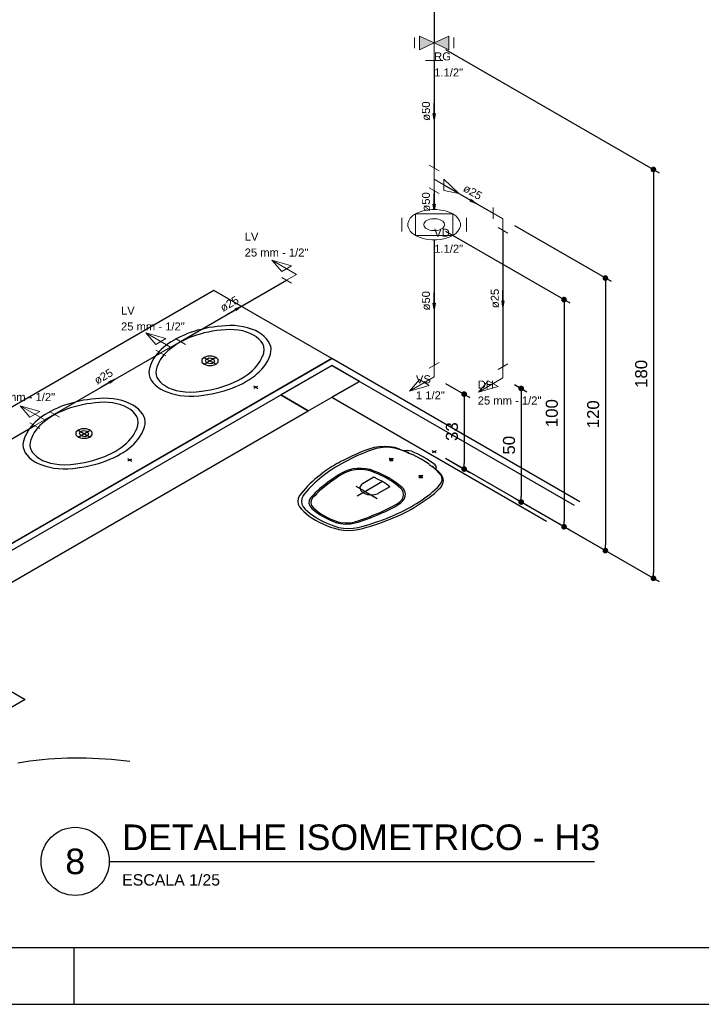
# Model space of a CAD drawing. Header units: millimetres. Extents: x 0 to 354, y 0 to 59.
# Tile 49 of 84: x 213 to 225, y 0 to 17. Entities that reach past the tile are written whole.
import ezdxf
from ezdxf.enums import TextEntityAlignment as Align

# ---------------------------------------------------------------- set-up
doc = ezdxf.new("R2010")
doc.units = ezdxf.units.MM
for name, color, linetype, lineweight in [('AF-Conexões detalhe', 152, 'Continuous', 20), ('AF-Sentido tubo', 152, 'Continuous', 20), ('AF-Textos conexão', 1, 'Continuous', 20), ('AF-Textos tubo', 1, 'Continuous', 20), ('AF-Tubos detalhe', 152, 'Continuous', 30), ('AP-Colunas', 196, 'Continuous', 30), ('Simbolos', 3, 'Continuous', 20), ('SIMBOLOS INT', 1, 'Continuous', 30), ('Simbolos_int', 1, 'Continuous', 5)]:
    doc.layers.add(name, color=color, linetype=linetype, lineweight=lineweight)
doc.styles.add('Arial', font='arial.ttf')
doc.styles.get("Standard").update_dxf_attribs({"font": 'arial.ttf'})
doc.dimstyles.get("Standard").update_dxf_attribs({"dimtxt": 0.18, "dimasz": 0.18, "dimexe": 0.18, "dimexo": 0.0625, "dimgap": 0.09, "dimtad": 0, "dimtih": 1, "dimtoh": 1, "dimdec": 4, "dimzin": 0, "dimdsep": 46, "dimtxsty": 'Standard', "dimcen": 0.09, "dimadec": 0, "dimazin": 0, "dimtfac": 1, "dimtdec": 4, "dimtofl": 0, "dimtmove": 0, "dimatfit": 3, "dimfxl": 1, "dimtolj": 1, "dimtzin": 0, "dimarcsym": 0})
doc.dimstyles.new('UM_25.000000', dxfattribs={"dimtxt": 0.18, "dimasz": 0.1, "dimexe": 0.1, "dimexo": 0.2, "dimgap": 0, "dimtad": 1, "dimtih": 1, "dimtoh": 1, "dimdec": 1, "dimlfac": 25, "dimzin": 0, "dimdsep": 46, "dimtxsty": 'Standard', "dimblk": 'CLOSED', "dimblk1": 'CLOSED', "dimblk2": 'CLOSED', "dimcen": 0.09, "dimdle": 0.1, "dimadec": 1, "dimazin": 2, "dimtfac": 1, "dimtdec": 4, "dimtofl": 0, "dimtmove": 0, "dimatfit": 3, "dimldrblk": 'CLOSED', "dimfxl": 1, "dimtolj": 1, "dimarcsym": 0})

# ---------------------------------------------------------------- blocks, each defined once
blk = doc.blocks.new('_DOT')
at = {"color": 0, "linetype": 'ByBlock', "lineweight": -2}
blk.add_line((-0.5, 0), (-1, 0), dxfattribs=at)
at = {"color": 0, "linetype": 'ByBlock', "const_width": 0.5}
blk.add_lwpolyline([(-0.25, 0, 1), (0.25, 0, 1)], format="xyb", close=True, dxfattribs=at)
blk = doc.blocks.new('*D21')
at = {"color": 0, "linetype": 'Continuous', "lineweight": -2, "transparency": 16777216}
for p, q in [((220.642, 10.935), (221.069, 10.688)), ((220.969, 10.646), (220.969, 9.526)), ((220.642, 9.615), (221.069, 9.368))]:
    blk.add_line(p, q, dxfattribs=at)
at = {"layer": 'Defpoints', "color": 0, "linetype": 'Continuous', "transparency": 16777216}
for p in [(220.442, 11.05), (220.442, 9.73), (220.969, 9.426)]:
    blk.add_point(p, dxfattribs=at)
at = {"color": 0, "linetype": 'Continuous', "lineweight": -2, "transparency": 16777216, "xscale": 0.1, "yscale": 0.1, "zscale": 0.1}
for p, rotation in [((220.969, 10.746), 90), ((220.969, 9.426), 270)]:
    blk.add_blockref('_DOT', p, dxfattribs=dict(at, rotation=rotation))
blk = doc.blocks.new('*D22')
at = {"color": 0, "linetype": 'Continuous', "lineweight": -2, "transparency": 16777216}
for p, q in [((221.854, 10.915), (222.074, 10.788)), ((221.974, 10.745), (221.974, 8.945)), ((221.854, 8.915), (222.074, 8.788))]:
    blk.add_line(p, q, dxfattribs=at)
at = {"layer": 'Defpoints', "color": 0, "linetype": 'Continuous', "transparency": 16777216}
for p in [(221.654, 11.03), (221.654, 9.03), (221.974, 8.845)]:
    blk.add_point(p, dxfattribs=at)
at = {"color": 0, "linetype": 'Continuous', "lineweight": -2, "transparency": 16777216, "xscale": 0.1, "yscale": 0.1, "zscale": 0.1}
for p, rotation in [((221.974, 10.845), 90), ((221.974, 8.845), 270)]:
    blk.add_blockref('_DOT', p, dxfattribs=dict(at, rotation=rotation))
blk = doc.blocks.new('*D23')
at = {"color": 0, "linetype": 'Continuous', "lineweight": -2, "transparency": 16777216}
for p, q in [((220.642, 13.615), (222.828, 12.353)), ((222.728, 12.31), (222.728, 8.51)), ((220.642, 9.615), (222.828, 8.353))]:
    blk.add_line(p, q, dxfattribs=at)
at = {"layer": 'Defpoints', "color": 0, "linetype": 'Continuous', "transparency": 16777216}
for p in [(220.442, 13.73), (220.442, 9.73), (222.728, 8.41)]:
    blk.add_point(p, dxfattribs=at)
at = {"color": 0, "linetype": 'Continuous', "lineweight": -2, "transparency": 16777216, "xscale": 0.1, "yscale": 0.1, "zscale": 0.1}
for p, rotation in [((222.728, 12.41), 90), ((222.728, 8.41), 270)]:
    blk.add_blockref('_DOT', p, dxfattribs=dict(at, rotation=rotation))
blk = doc.blocks.new('*D24')
at = {"color": 0, "linetype": 'Continuous', "lineweight": -2, "transparency": 16777216}
for p, q in [((221.854, 13.715), (223.556, 12.732)), ((223.456, 12.69), (223.456, 8.09)), ((221.854, 8.915), (223.556, 7.932))]:
    blk.add_line(p, q, dxfattribs=at)
at = {"layer": 'Defpoints', "color": 0, "linetype": 'Continuous', "transparency": 16777216}
for p in [(221.654, 13.83), (221.654, 9.03), (223.456, 7.99)]:
    blk.add_point(p, dxfattribs=at)
at = {"color": 0, "linetype": 'Continuous', "lineweight": -2, "transparency": 16777216, "xscale": 0.1, "yscale": 0.1, "zscale": 0.1}
for p, rotation in [((223.456, 12.79), 90), ((223.456, 7.99), 270)]:
    blk.add_blockref('_DOT', p, dxfattribs=dict(at, rotation=rotation))
blk = doc.blocks.new('*D25')
at = {"color": 0, "linetype": 'Continuous', "lineweight": -2, "transparency": 16777216}
for p, q in [((220.642, 16.815), (224.402, 14.644)), ((224.302, 14.602), (224.302, 7.602)), ((220.642, 9.615), (224.402, 7.444))]:
    blk.add_line(p, q, dxfattribs=at)
at = {"layer": 'Defpoints', "color": 0, "linetype": 'Continuous', "transparency": 16777216}
for p in [(220.442, 16.93), (220.442, 9.73), (224.302, 7.502)]:
    blk.add_point(p, dxfattribs=at)
at = {"color": 0, "linetype": 'Continuous', "lineweight": -2, "transparency": 16777216, "xscale": 0.1, "yscale": 0.1, "zscale": 0.1}
for p, rotation in [((224.302, 14.702), 90), ((224.302, 7.502), 270)]:
    blk.add_blockref('_DOT', p, dxfattribs=dict(at, rotation=rotation))

msp = doc.modelspace()

# ---------------------------------------------------------------- hatches: boundary and pattern name
at = {"layer": 'Simbolos', "linetype": 'Continuous'}
for points in [[(220.4415, 16.9293), (220.1845, 17.0493), (220.1845, 16.8113)], [(220.6985, 17.0493), (220.6985, 16.8113), (220.4415, 16.9293)]]:
    msp.add_hatch(color=256, dxfattribs=at).paths.add_polyline_path(points)

# ---------------------------------------------------------------- linework, layer by layer
at = {"color": 1}
for p, q in [((218.6405, 11.3703), (208.4225, 5.4713)), ((223.0095, 8.8483), (218.6405, 11.3703)), ((208.5265, 5.4113), (218.6405, 11.2503)), ((218.6405, 11.2503), (217.7395, 10.7303)), ((219.1265, 10.9703), (218.6405, 11.2503)), ((218.6405, 11.2503), (222.9055, 8.7883)), ((218.2255, 10.4493), (219.1265, 10.9703)), ((219.1265, 10.9703), (218.6405, 10.6893)), ((217.7395, 10.7303), (218.2255, 10.4493)), ((218.2255, 10.4493), (217.7395, 10.7303)), ((218.6405, 10.6893), (222.4195, 8.5083)), ((208.9085, 5.0703), (218.2255, 10.4493)), ((214.1, 0), (214.1, 1))]:
    msp.add_line(p, q, dxfattribs=at)
at = {"color": 2}
msp.add_line((214.72, 2.5169), (223.2677, 2.5169), dxfattribs=at)
msp.add_lwpolyline([(180, 59.4), (180, 0), (264.1, 0), (264.1, 59.4)], close=True, dxfattribs=at)
at = {"color": 6}
msp.add_lwpolyline([(182.5, 58.4), (182.5, 1), (263.1, 1), (263.1, 58.4)], close=True, dxfattribs=at)
at = {"color": 1}
msp.add_lwpolyline([(215.0845, 4.2733), (214.9765, 4.2873), (214.8675, 4.2993), (214.7575, 4.3103), (214.6475, 4.3183), (214.5375, 4.3253), (214.4265, 4.3303), (214.3155, 4.3333), (214.2045, 4.3353), (214.0935, 4.3343), (213.9825, 4.3323), (213.8715, 4.3283), (213.7615, 4.3223), (213.6505, 4.3143), (213.5405, 4.3053), (213.4315, 4.2943), (213.3225, 4.2813), (213.2145, 4.2663), (213.1075, 4.2493)], dxfattribs=at)
at = {"color": 2}
msp.add_circle((214.12, 2.5169), 0.6, dxfattribs=at)
at = {"layer": 'AF-Conexões detalhe', "linetype": 'Continuous'}
for p, q in [((220.3545, 14.7803), (220.5275, 14.6803)), ((220.4415, 14.5303), (220.4415, 14.7303)), ((220.4415, 14.5303), (220.4415, 14.3303)), ((220.4415, 14.5303), (220.6145, 14.4303)), ((220.6145, 14.5303), (220.6145, 14.3303)), ((220.6145, 14.5303), (220.8745, 14.2803)), ((220.3545, 14.3803), (220.5275, 14.2803)), ((220.6145, 14.3303), (220.8745, 14.2803)), ((221.4805, 14.0303), (221.4805, 13.8303)), ((221.6535, 13.8303), (221.4805, 13.9303)), ((221.6535, 13.8303), (221.6535, 13.6303)), ((221.5675, 13.6803), (221.7405, 13.5803)), ((218.0165, 12.8523), (217.5835, 13.1023)), ((217.9305, 13.0023), (217.5835, 13.1023)), ((217.7575, 12.9023), (217.5835, 13.1023)), ((217.9305, 13.0023), (217.7575, 12.9023)), ((218.0165, 12.8523), (217.8435, 12.7523)), ((217.9305, 12.7023), (217.7575, 12.8023)), ((215.7995, 11.5723), (215.3665, 11.8223)), ((215.7135, 11.7223), (215.3665, 11.8223)), ((215.5405, 11.6223), (215.3665, 11.8223)), ((215.7135, 11.7223), (215.5405, 11.6223)), ((215.7995, 11.5723), (215.9735, 11.6723)), ((216.0595, 11.6223), (215.8865, 11.7223)), ((215.7135, 11.4223), (215.5405, 11.5223)), ((215.7995, 11.5723), (215.6265, 11.4723)), ((220.5275, 11.3003), (220.3545, 11.2003)), ((221.7405, 11.2803), (221.5675, 11.1803)), ((220.4415, 11.0503), (220.4415, 11.2503)), ((221.6535, 11.0303), (221.6535, 11.2303)), ((220.4415, 11.0503), (220.0085, 10.8003)), ((220.1815, 11.0003), (220.0085, 10.8003)), ((220.3545, 10.9003), (220.1815, 11.0003)), ((221.6535, 11.0303), (221.2205, 10.7803)), ((221.3935, 10.9803), (221.2205, 10.7803)), ((221.5675, 10.8803), (221.3935, 10.9803)), ((220.3545, 10.9003), (220.0085, 10.8003)), ((221.5675, 10.8803), (221.2205, 10.7803)), ((213.5825, 10.2923), (213.1495, 10.5423)), ((213.4955, 10.4423), (213.1495, 10.5423)), ((213.3225, 10.3423), (213.1495, 10.5423)), ((213.4955, 10.4423), (213.3225, 10.3423)), ((213.8425, 10.3423), (213.6695, 10.4423)), ((213.4955, 10.1423), (213.3225, 10.2423)), ((213.5825, 10.2923), (213.4095, 10.1923)), ((213.5825, 10.2923), (213.7555, 10.3923))]:
    msp.add_line(p, q, dxfattribs=at)
at = {"layer": 'AF-Tubos detalhe'}
for p, q in [((220.4415, 20.7303), (220.4415, 16.9303)), ((220.4415, 16.6193), (220.4415, 14.7303)), ((220.6145, 14.4303), (221.4805, 13.9303)), ((220.4415, 14.3303), (220.4415, 13.9963)), ((221.6535, 13.6303), (221.6535, 11.2303)), ((220.4415, 13.4633), (220.4415, 11.2503)), ((215.9735, 11.6723), (217.8435, 12.7523)), ((213.7555, 10.3923), (215.6265, 11.4723)), ((211.8505, 9.2923), (213.4095, 10.1923))]:
    msp.add_line(p, q, dxfattribs=at)
at = {"layer": 'AP-Colunas'}
for points in [[(218.6405, 11.3713), (216.5625, 12.5713), (209.9115, 8.7313), (211.9895, 7.5313), (218.6405, 11.3713)], [(210.8135, 3.9703), (208.9085, 5.0703), (211.3335, 6.4703), (213.2385, 5.3703), (210.8135, 3.9703)]]:
    msp.add_lwpolyline(points, close=True, dxfattribs=at)
at = {"layer": 'Simbolos'}
for p, q in [((220.0945, 17.0253), (220.0945, 16.8353)), ((220.1845, 17.0493), (220.1845, 16.8113)), ((220.1845, 17.0493), (220.4415, 16.9293)), ((220.6985, 17.0493), (220.4415, 16.9293)), ((220.6985, 17.0493), (220.6985, 16.8113)), ((220.7875, 17.0253), (220.7875, 16.8353)), ((220.1845, 16.8113), (220.4415, 16.9293)), ((220.6985, 16.8113), (220.4415, 16.9303)), ((220.4415, 16.9293), (220.4415, 16.6193)), ((220.2865, 16.6193), (220.5955, 16.6193)), ((220.7685, 13.9183), (220.1135, 13.9183)), ((220.1135, 13.9183), (220.1135, 13.5403)), ((220.7685, 13.5403), (220.7685, 13.9183)), ((220.1135, 13.5403), (220.7685, 13.5403))]:
    msp.add_line(p, q, dxfattribs=at)
for points in [[(220.1135, 13.5403), (220.1755, 13.5103), (220.2455, 13.4873), (220.3215, 13.4713), (220.4005, 13.4633), (220.4815, 13.4633), (220.5615, 13.4713), (220.6365, 13.4873), (220.7065, 13.5103), (220.7685, 13.5403), (220.8205, 13.5763), (220.8605, 13.6163), (220.8885, 13.6603), (220.9025, 13.7063), (220.9025, 13.7533), (220.8885, 13.7983), (220.8605, 13.8423), (220.8205, 13.8833), (220.7685, 13.9183), (220.7065, 13.9483), (220.6365, 13.9713), (220.5615, 13.9873), (220.4815, 13.9963), (220.4005, 13.9963), (220.3215, 13.9873), (220.2455, 13.9713), (220.1755, 13.9483), (220.1135, 13.9183), (220.0625, 13.8833), (220.0215, 13.8423), (219.9945, 13.7983), (219.9805, 13.7533), (219.9805, 13.7063), (219.9945, 13.6603), (220.0215, 13.6163), (220.0625, 13.5763), (220.1135, 13.5403)], [(220.3115, 13.6543), (220.3355, 13.6423), (220.3635, 13.6333), (220.3935, 13.6273), (220.4255, 13.6243), (220.4575, 13.6243), (220.4885, 13.6273), (220.5185, 13.6333), (220.5465, 13.6423), (220.5715, 13.6543), (220.5915, 13.6683), (220.6075, 13.6843), (220.6185, 13.7023), (220.6245, 13.7203), (220.6245, 13.7383), (220.6185, 13.7573), (220.6075, 13.7743), (220.5915, 13.7903), (220.5715, 13.8043), (220.5465, 13.8163), (220.5185, 13.8253), (220.4885, 13.8323), (220.4575, 13.8353), (220.4255, 13.8353), (220.3935, 13.8323), (220.3635, 13.8253), (220.3355, 13.8163), (220.3115, 13.8043), (220.2905, 13.7903), (220.2745, 13.7743), (220.2635, 13.7573), (220.2585, 13.7383), (220.2585, 13.7203), (220.2635, 13.7023), (220.2745, 13.6843), (220.2905, 13.6683), (220.3115, 13.6543)]]:
    msp.add_lwpolyline(points, dxfattribs=at)
at = {"layer": 'SIMBOLOS INT', "linetype": 'Continuous'}
for p, q in [((216.3875, 11.3933), (216.6005, 11.2703)), ((216.3875, 11.2703), (216.5985, 11.3913)), ((217.2995, 10.8663), (217.2665, 10.8863)), ((217.2995, 10.8663), (217.2665, 10.8473)), ((217.2995, 10.8663), (217.3335, 10.8863)), ((217.2995, 10.8663), (217.3335, 10.8473)), ((214.1705, 10.1133), (214.3835, 9.9903)), ((214.1705, 9.9903), (214.3815, 10.1113)), ((219.8335, 9.7783), (219.9735, 9.7243)), ((220.4755, 9.7103), (220.4075, 9.7493)), ((220.4755, 9.7493), (220.4075, 9.7103)), ((215.0825, 9.5863), (215.0495, 9.6063)), ((215.0825, 9.5863), (215.0495, 9.5673)), ((215.0825, 9.5863), (215.1165, 9.6063)), ((215.0825, 9.5863), (215.1165, 9.5673)), ((219.6465, 9.6163), (219.7165, 9.5753)), ((219.7215, 9.6143), (219.6515, 9.5743)), ((220.4305, 9.4603), (220.5245, 9.3793)), ((219.3765, 9.2803), (219.1765, 9.1643)), ((219.5325, 9.2053), (219.1915, 9.0083)), ((219.6435, 9.2693), (219.6175, 9.2543)), ((220.2415, 9.3143), (220.1715, 9.2743)), ((220.2435, 9.2713), (220.1735, 9.3113)), ((219.6615, 9.1153), (219.4615, 8.9993))]:
    msp.add_line(p, q, dxfattribs=at)
at = {"layer": 'SIMBOLOS INT'}
for q in [(219.0695, 9.1213), (219.0855, 8.9473), (219.4355, 8.9093)]:
    msp.add_line((219.2285, 9.0293), q, dxfattribs=at)
at = {"layer": 'SIMBOLOS INT', "linetype": 'Continuous'}
for points in [[(216.8415, 11.9543), (216.7685, 11.9503), (216.6955, 11.9453), (216.6225, 11.9373), (216.5515, 11.9273), (216.4805, 11.9163), (216.4115, 11.9023), (216.3425, 11.8863), (216.2755, 11.8693), (216.2105, 11.8493), (216.1465, 11.8283), (216.0855, 11.8053), (216.0255, 11.7803), (215.9675, 11.7543), (215.9125, 11.7263), (215.8595, 11.6963)], [(216.8445, 11.8833), (216.7665, 11.8793), (216.6905, 11.8723), (216.6145, 11.8633), (216.5395, 11.8523), (216.4655, 11.8383), (216.3935, 11.8223), (216.3225, 11.8033), (216.2545, 11.7823), (216.1875, 11.7593), (216.1235, 11.7343), (216.0615, 11.7073), (216.0025, 11.6783), (215.9475, 11.6473)], [(217.4085, 11.7973), (217.3535, 11.8323), (217.2935, 11.8633), (217.2265, 11.8893), (217.1555, 11.9123), (217.0805, 11.9303), (217.0035, 11.9433), (216.9235, 11.9513), (216.8425, 11.9543)], [(217.3135, 11.7533), (217.2615, 11.7853), (217.2025, 11.8143), (217.1385, 11.8373), (217.0695, 11.8573), (216.9965, 11.8713), (216.9215, 11.8803), (216.8455, 11.8833)], [(217.5615, 11.5933), (217.5445, 11.6373), (217.5205, 11.6803), (217.4885, 11.7213), (217.4505, 11.7603), (217.4055, 11.7973)], [(215.8625, 11.6983), (215.8105, 11.6673), (215.7625, 11.6353), (215.7165, 11.6023), (215.6735, 11.5683), (215.6335, 11.5323), (215.5975, 11.4953), (215.5635, 11.4573), (215.5335, 11.4193), (215.5065, 11.3793), (215.4825, 11.3393), (215.4625, 11.2983), (215.4455, 11.2573), (215.4325, 11.2153), (215.4225, 11.1733), (215.4165, 11.1313)], [(215.9475, 11.6473), (215.8945, 11.6153), (215.8435, 11.5813), (215.7965, 11.5453), (215.7525, 11.5083), (215.7135, 11.4703), (215.6765, 11.4303), (215.6445, 11.3903), (215.6165, 11.3483), (215.5925, 11.3053), (215.5725, 11.2623), (215.5575, 11.2183), (215.5465, 11.1743), (215.5395, 11.1293)], [(217.4395, 11.5833), (217.4215, 11.6293), (217.3925, 11.6723), (217.3555, 11.7143), (217.3095, 11.7523)], [(217.4215, 11.4153), (217.4405, 11.4713), (217.4475, 11.5273), (217.4425, 11.5833)], [(217.5415, 11.3993), (217.5585, 11.4473), (217.5675, 11.4963), (217.5695, 11.5443), (217.5645, 11.5933)], [(216.6005, 11.3923), (216.5335, 11.4153), (216.4555, 11.4153), (216.3885, 11.3923), (216.3505, 11.3543), (216.3505, 11.3093), (216.3885, 11.2703)], [(216.3885, 11.2703), (216.4555, 11.2483), (216.5335, 11.2483), (216.6005, 11.2703), (216.6385, 11.3093), (216.6385, 11.3543), (216.6005, 11.3923)], [(216.5565, 11.3673), (216.4715, 11.3803), (216.4095, 11.3443), (216.4325, 11.2953)], [(216.4325, 11.2953), (216.5175, 11.2823), (216.5795, 11.3183), (216.5565, 11.3673)], [(217.0395, 11.0173), (217.0955, 11.0503), (217.1475, 11.0853), (217.1955, 11.1223), (217.2405, 11.1613), (217.2805, 11.2013), (217.3175, 11.2423), (217.3495, 11.2843), (217.3775, 11.3283), (217.4015, 11.3723), (217.4205, 11.4173)], [(217.1255, 10.9663), (217.1805, 10.9993), (217.2325, 11.0343), (217.2805, 11.0703), (217.3265, 11.1073), (217.3675, 11.1463), (217.4065, 11.1863), (217.4405, 11.2273), (217.4715, 11.2693), (217.4985, 11.3123), (217.5215, 11.3563), (217.5395, 11.4003)], [(215.4165, 11.1303), (215.4215, 11.0843), (215.4355, 11.0373), (215.4585, 10.9933), (215.4885, 10.9493), (215.5275, 10.9083), (215.5745, 10.8703), (215.6275, 10.8353), (215.6875, 10.8033)], [(215.5385, 11.1293), (215.5445, 11.0853), (215.5605, 11.0413), (215.5845, 10.9993), (215.6175, 10.9603), (215.6595, 10.9233), (215.7075, 10.8893), (215.7635, 10.8593)], [(216.3465, 10.7973), (216.4245, 10.8083), (216.5005, 10.8213), (216.5765, 10.8373), (216.6495, 10.8563), (216.7205, 10.8773), (216.7895, 10.9013), (216.8565, 10.9273), (216.9205, 10.9543), (216.9815, 10.9843), (217.0395, 11.0173)], [(216.3745, 10.7283), (216.4515, 10.7393), (216.5275, 10.7523), (216.6015, 10.7673), (216.6745, 10.7853), (216.7455, 10.8053), (216.8155, 10.8273), (216.8825, 10.8513), (216.9475, 10.8773), (217.0095, 10.9053), (217.0695, 10.9353), (217.1265, 10.9673)], [(215.6855, 10.8043), (215.7495, 10.7783), (215.8175, 10.7563), (215.8885, 10.7383), (215.9625, 10.7243), (216.0385, 10.7143)], [(215.7625, 10.8593), (215.8295, 10.8333), (215.9005, 10.8113), (215.9765, 10.7953), (216.0555, 10.7843)], [(216.0575, 10.7843), (216.1555, 10.7813), (216.2525, 10.7853), (216.3485, 10.7963)], [(214.6245, 10.6743), (214.5515, 10.6703), (214.4785, 10.6643), (214.4055, 10.6573), (214.3345, 10.6473), (214.2635, 10.6363), (214.1945, 10.6223), (214.1255, 10.6063), (214.0585, 10.5893), (213.9935, 10.5693), (213.9295, 10.5483), (213.8685, 10.5253), (213.8085, 10.5003), (213.7505, 10.4743), (213.6955, 10.4463), (213.6425, 10.4163)], [(214.6275, 10.6033), (214.5495, 10.5993), (214.4735, 10.5923), (214.3975, 10.5833), (214.3225, 10.5723), (214.2485, 10.5583), (214.1765, 10.5423), (214.1055, 10.5233), (214.0375, 10.5023), (213.9705, 10.4793), (213.9065, 10.4543), (213.8445, 10.4273), (213.7855, 10.3983), (213.7295, 10.3673)], [(215.1915, 10.5173), (215.1365, 10.5523), (215.0765, 10.5833), (215.0095, 10.6093), (214.9385, 10.6323), (214.8635, 10.6503), (214.7865, 10.6633), (214.7065, 10.6713), (214.6255, 10.6743)], [(215.0965, 10.4733), (215.0435, 10.5053), (214.9855, 10.5343), (214.9215, 10.5573), (214.8525, 10.5773), (214.7795, 10.5913), (214.7045, 10.6003), (214.6285, 10.6033)], [(216.0405, 10.7143), (216.1255, 10.7103), (216.2095, 10.7123), (216.2945, 10.7173), (216.3765, 10.7273)], [(213.6445, 10.4183), (213.5935, 10.3873), (213.5455, 10.3553), (213.4995, 10.3223), (213.4565, 10.2883), (213.4165, 10.2523), (213.3805, 10.2153), (213.3465, 10.1773), (213.3165, 10.1393), (213.2895, 10.0993), (213.2655, 10.0593), (213.2455, 10.0183), (213.2285, 9.9773), (213.2155, 9.9353), (213.2055, 9.8933), (213.1995, 9.8513)], [(215.2225, 10.3033), (215.2045, 10.3493), (215.1755, 10.3923), (215.1385, 10.4343), (215.0925, 10.4723)], [(215.3445, 10.3133), (215.3275, 10.3573), (215.3035, 10.4003), (215.2715, 10.4413), (215.2335, 10.4803), (215.1885, 10.5173)], [(213.7305, 10.3673), (213.6775, 10.3353), (213.6265, 10.3013), (213.5795, 10.2653), (213.5355, 10.2283), (213.4955, 10.1903), (213.4595, 10.1503), (213.4275, 10.1103), (213.3995, 10.0683), (213.3755, 10.0253), (213.3555, 9.9823), (213.3405, 9.9383), (213.3285, 9.8943), (213.3225, 9.8493)], [(215.2045, 10.1353), (215.2235, 10.1913), (215.2305, 10.2473), (215.2255, 10.3033)], [(215.3245, 10.1193), (215.3415, 10.1673), (215.3505, 10.2163), (215.3525, 10.2643), (215.3465, 10.3133)], [(214.3835, 10.1123), (214.3165, 10.1353), (214.2385, 10.1353), (214.1715, 10.1123), (214.1335, 10.0743), (214.1335, 10.0293), (214.1715, 9.9903)], [(214.1715, 9.9903), (214.2385, 9.9683), (214.3165, 9.9683), (214.3835, 9.9903), (214.4215, 10.0293), (214.4215, 10.0743), (214.3835, 10.1123)], [(214.3395, 10.0873), (214.2545, 10.1003), (214.1925, 10.0643), (214.2155, 10.0153)], [(214.2155, 10.0153), (214.3005, 10.0023), (214.3625, 10.0383), (214.3395, 10.0873)], [(214.8225, 9.7373), (214.8785, 9.7703), (214.9305, 9.8053), (214.9785, 9.8423), (215.0235, 9.8813), (215.0635, 9.9213), (215.1005, 9.9623), (215.1325, 10.0043), (215.1605, 10.0473), (215.1845, 10.0923), (215.2035, 10.1373)], [(214.9085, 9.6863), (214.9635, 9.7193), (215.0155, 9.7543), (215.0635, 9.7903), (215.1095, 9.8273), (215.1505, 9.8663), (215.1895, 9.9063), (215.2235, 9.9473), (215.2545, 9.9893), (215.2815, 10.0323), (215.3035, 10.0763), (215.3225, 10.1203)], [(213.1995, 9.8503), (213.2045, 9.8033), (213.2185, 9.7573), (213.2405, 9.7133), (213.2715, 9.6693), (213.3105, 9.6283), (213.3575, 9.5903), (213.4105, 9.5553), (213.4695, 9.5233)], [(213.3215, 9.8493), (213.3275, 9.8053), (213.3425, 9.7613), (213.3675, 9.7193), (213.4005, 9.6803), (213.4415, 9.6433), (213.4905, 9.6093), (213.5465, 9.5793)], [(214.1295, 9.5173), (214.2075, 9.5283), (214.2835, 9.5413), (214.3595, 9.5573), (214.4325, 9.5763), (214.5035, 9.5973), (214.5725, 9.6213), (214.6395, 9.6473), (214.7035, 9.6743), (214.7645, 9.7043), (214.8225, 9.7373)], [(219.2775, 9.7383), (219.2145, 9.7143), (219.1535, 9.6893), (219.0925, 9.6623), (219.0335, 9.6353), (218.9755, 9.6083), (218.9185, 9.5793), (218.8625, 9.5503), (218.8085, 9.5203), (218.7555, 9.4893), (218.7035, 9.4573), (218.6525, 9.4253), (218.6035, 9.3923), (218.5555, 9.3583), (218.5095, 9.3243), (218.4635, 9.2893), (218.4205, 9.2533), (218.3785, 9.2173)], [(219.3075, 9.7823), (219.2405, 9.7573), (219.1735, 9.7323), (219.1085, 9.7053), (219.0445, 9.6773), (218.9815, 9.6493), (218.9205, 9.6193), (218.8595, 9.5893), (218.8005, 9.5583), (218.7435, 9.5263)], [(219.4965, 9.8023), (219.4205, 9.7853), (219.3475, 9.7633), (219.2795, 9.7383)], [(219.5645, 9.8233), (219.4745, 9.8193), (219.3875, 9.8053), (219.3065, 9.7823)], [(219.8225, 9.7733), (219.7465, 9.7953), (219.6645, 9.8083), (219.5795, 9.8103), (219.4955, 9.8023)], [(219.8315, 9.7773), (219.7475, 9.8033), (219.6575, 9.8183), (219.5645, 9.8243)], [(219.8755, 9.7533), (219.8495, 9.7623), (219.8215, 9.7713)], [(219.9535, 9.7253), (219.9155, 9.7403), (219.8765, 9.7543)], [(220.0425, 9.7403), (219.9775, 9.7533), (219.9095, 9.7483)], [(219.9665, 9.7193), (219.9595, 9.7233), (219.9515, 9.7263)], [(219.9685, 9.7193), (220.0125, 9.6993), (220.0575, 9.6813)], [(220.0015, 9.7043), (219.9905, 9.7163), (219.9745, 9.7243)], [(220.2685, 9.6303), (220.2145, 9.6593), (220.1595, 9.6873), (220.1025, 9.7143), (220.0435, 9.7403)], [(213.5455, 9.5793), (213.6125, 9.5533), (213.6835, 9.5313), (213.7595, 9.5153), (213.8385, 9.5043)], [(214.1575, 9.4483), (214.2345, 9.4593), (214.3105, 9.4723), (214.3845, 9.4873), (214.4575, 9.5053), (214.5285, 9.5253), (214.5985, 9.5473), (214.6655, 9.5713), (214.7305, 9.5973), (214.7925, 9.6253), (214.8525, 9.6553), (214.9095, 9.6873)], [(219.7115, 9.6083), (219.6595, 9.6093), (219.6595, 9.5783)], [(219.6595, 9.5783), (219.7115, 9.5793), (219.7115, 9.6083)], [(220.2135, 9.5973), (220.1385, 9.6403), (220.0585, 9.6803)], [(220.3555, 9.5093), (220.2865, 9.5553), (220.2115, 9.5983)], [(220.4585, 9.5003), (220.4145, 9.5343), (220.3675, 9.5673), (220.3185, 9.5993), (220.2675, 9.6303)], [(213.4685, 9.5243), (213.5325, 9.4983), (213.6005, 9.4763), (213.6715, 9.4583), (213.7455, 9.4443), (213.8215, 9.4343)], [(213.8235, 9.4343), (213.9085, 9.4303), (213.9925, 9.4323), (214.0765, 9.4373), (214.1595, 9.4473)], [(213.8405, 9.5043), (213.9385, 9.5013), (214.0355, 9.5053), (214.1315, 9.5163)], [(218.7405, 9.5273), (218.6855, 9.4953), (218.6325, 9.4623), (218.5805, 9.4283), (218.5295, 9.3933), (218.4805, 9.3573), (218.4325, 9.3213)], [(219.3075, 9.4183), (219.2355, 9.4323), (219.1615, 9.4383), (219.0865, 9.4363), (219.0125, 9.4283), (218.9425, 9.4123), (218.8785, 9.3903), (218.8215, 9.3623)], [(219.2945, 9.4003), (219.2165, 9.4143), (219.1365, 9.4183), (219.0565, 9.4143), (218.9795, 9.4003), (218.9075, 9.3783), (218.8455, 9.3483)], [(219.3195, 9.3933), (219.3065, 9.3973), (219.2925, 9.4013)], [(219.3375, 9.4103), (219.3215, 9.4153), (219.3055, 9.4193)], [(219.6185, 9.2553), (219.5635, 9.2863), (219.5065, 9.3153), (219.4465, 9.3423), (219.3845, 9.3683), (219.3195, 9.3923)], [(219.6425, 9.2693), (219.5865, 9.3003), (219.5285, 9.3303), (219.4665, 9.3583), (219.4035, 9.3853), (219.3375, 9.4093)], [(220.3555, 9.5083), (220.3875, 9.4823), (220.4215, 9.4573)], [(220.4315, 9.4603), (220.4165, 9.4703), (220.3965, 9.4763)], [(220.4345, 9.4473), (220.4295, 9.4523), (220.4225, 9.4563)], [(220.4825, 9.4043), (220.4585, 9.4263), (220.4335, 9.4483)], [(220.4715, 9.4233), (220.4815, 9.4623), (220.4585, 9.4993)], [(220.5125, 9.3723), (220.4975, 9.3883), (220.4805, 9.4033)], [(220.5665, 9.1843), (220.5805, 9.2323), (220.5765, 9.2813), (220.5545, 9.3293), (220.5165, 9.3733)], [(220.6035, 9.2243), (220.5945, 9.2783), (220.5675, 9.3303), (220.5235, 9.3783)], [(218.4355, 9.3213), (218.3875, 9.2843), (218.3405, 9.2453), (218.2965, 9.2073), (218.2535, 9.1673), (218.2135, 9.1273), (218.1745, 9.0863), (218.1385, 9.0443), (218.1045, 9.0023), (218.0725, 8.9593)], [(218.3785, 9.2163), (218.3385, 9.1813), (218.2995, 9.1443), (218.2635, 9.1073), (218.2275, 9.0703), (218.1935, 9.0323), (218.1615, 8.9943), (218.1305, 8.9553)], [(218.8205, 9.3623), (218.7675, 9.3293), (218.7155, 9.2963), (218.6645, 9.2623), (218.6145, 9.2273), (218.5665, 9.1923), (218.5195, 9.1563), (218.4745, 9.1193), (218.4305, 9.0823), (218.3885, 9.0443), (218.3475, 9.0063), (218.3085, 8.9673), (218.2705, 8.9273)], [(218.8455, 9.3483), (218.7925, 9.3163), (218.7405, 9.2833), (218.6905, 9.2493), (218.6415, 9.2153), (218.5935, 9.1803), (218.5475, 9.1443), (218.5025, 9.1083), (218.4595, 9.0713), (218.4175, 9.0343), (218.3775, 8.9963), (218.3385, 8.9573), (218.3015, 8.9183)], [(219.5305, 9.2053), (219.4565, 9.2443), (219.3765, 9.2803)], [(219.6615, 9.1153), (219.5995, 9.1613), (219.5315, 9.2043)], [(219.8565, 9.0823), (219.8145, 9.1203), (219.7705, 9.1553), (219.7225, 9.1903), (219.6725, 9.2233), (219.6185, 9.2553)], [(219.8855, 9.0933), (219.8435, 9.1313), (219.7975, 9.1673), (219.7485, 9.2033), (219.6975, 9.2373), (219.6425, 9.2693)], [(220.1785, 9.2783), (220.2305, 9.2783), (220.2305, 9.3083)], [(220.2305, 9.3083), (220.1785, 9.3083), (220.1785, 9.2783)], [(220.5325, 9.0743), (220.5715, 9.1213), (220.5955, 9.1723), (220.6035, 9.2243)], [(219.5535, 8.5393), (219.6155, 8.5633), (219.6775, 8.5883), (219.7385, 8.6143), (219.7975, 8.6413), (219.8555, 8.6693), (219.9125, 8.6973), (219.9685, 8.7273), (220.0235, 8.7573), (220.0765, 8.7873), (220.1295, 8.8193), (220.1795, 8.8513), (220.2295, 8.8843), (220.2775, 8.9173), (220.3245, 8.9523), (220.3695, 8.9863), (220.4135, 9.0223), (220.4555, 9.0583)], [(219.7795, 8.8093), (219.8315, 8.8453), (219.8695, 8.8863), (219.8935, 8.9303), (219.9015, 8.9773), (219.8935, 9.0233), (219.8705, 9.0683)], [(219.8035, 8.7953), (219.8525, 8.8283), (219.8905, 8.8653), (219.9175, 8.9053), (219.9325, 8.9483), (219.9345, 8.9913), (219.9245, 9.0343), (219.9015, 9.0753)], [(219.8715, 9.0673), (219.8655, 9.0753), (219.8575, 9.0823)], [(219.9035, 9.0743), (219.8955, 9.0843), (219.8875, 9.0933)], [(220.0885, 8.7503), (220.1435, 8.7833), (220.1975, 8.8173), (220.2495, 8.8523), (220.3005, 8.8873), (220.3505, 8.9243), (220.3975, 8.9613), (220.4445, 8.9983), (220.4885, 9.0373), (220.5315, 9.0763)], [(220.4545, 9.0593), (220.4985, 9.0993), (220.5365, 9.1413), (220.5655, 9.1843)], [(218.0715, 8.9583), (218.0475, 8.9093), (218.0395, 8.8593), (218.0475, 8.8093), (218.0705, 8.7603)], [(218.0705, 8.9593), (218.0675, 8.9563), (218.0655, 8.9523)], [(218.1335, 8.9563), (218.1095, 8.9083), (218.1025, 8.8573), (218.1115, 8.8073), (218.1365, 8.7583)], [(218.2695, 8.9263), (218.2405, 8.8783), (218.2345, 8.8273), (218.2495, 8.7783), (218.2855, 8.7323)], [(218.2995, 8.9173), (218.2745, 8.8743), (218.2685, 8.8283), (218.2825, 8.7833), (218.3155, 8.7423)], [(218.0695, 8.7613), (218.1055, 8.7183), (218.1465, 8.6763), (218.1925, 8.6353), (218.2415, 8.5973), (218.2955, 8.5603), (218.3535, 8.5253)], [(218.1355, 8.7593), (218.1705, 8.7213), (218.2095, 8.6843), (218.2515, 8.6483), (218.2975, 8.6143), (218.3465, 8.5823), (218.3985, 8.5503)], [(218.2855, 8.7333), (218.3275, 8.6963), (218.3725, 8.6613), (218.4215, 8.6273), (218.4745, 8.5953)], [(218.3155, 8.7433), (218.3555, 8.7073), (218.3995, 8.6733), (218.4475, 8.6403), (218.4985, 8.6093)], [(219.0355, 8.4953), (219.1025, 8.5163), (219.1695, 8.5383), (219.2355, 8.5623), (219.3005, 8.5863), (219.3635, 8.6113), (219.4265, 8.6373), (219.4885, 8.6633), (219.5495, 8.6913), (219.6085, 8.7193), (219.6665, 8.7483), (219.7245, 8.7783), (219.7805, 8.8093)], [(219.0505, 8.4773), (219.1195, 8.4993), (219.1865, 8.5213), (219.2535, 8.5453), (219.3185, 8.5693), (219.3835, 8.5943), (219.4465, 8.6213), (219.5095, 8.6483), (219.5705, 8.6753), (219.6305, 8.7043), (219.6895, 8.7333), (219.7475, 8.7633), (219.8045, 8.7943)], [(219.7335, 8.5703), (219.7965, 8.5983), (219.8575, 8.6263), (219.9175, 8.6553), (219.9765, 8.6853), (220.0335, 8.7163), (220.0905, 8.7483)], [(218.3545, 8.5253), (218.4145, 8.4913), (218.4785, 8.4603), (218.5455, 8.4313), (218.6155, 8.4053), (218.6885, 8.3823), (218.7635, 8.3613)], [(218.3985, 8.5513), (218.4525, 8.5213), (218.5085, 8.4923), (218.5675, 8.4663), (218.6295, 8.4413), (218.6925, 8.4193), (218.7585, 8.3993)], [(218.4755, 8.5953), (218.5305, 8.5643), (218.5885, 8.5363), (218.6505, 8.5093), (218.7145, 8.4853)], [(218.5005, 8.6083), (218.5535, 8.5793), (218.6105, 8.5513), (218.6705, 8.5263), (218.7325, 8.5023)], [(218.7295, 8.5023), (218.8015, 8.4843), (218.8795, 8.4763), (218.9585, 8.4793), (219.0325, 8.4933)], [(219.0995, 8.3963), (219.1665, 8.4143), (219.2325, 8.4323), (219.2985, 8.4523), (219.3625, 8.4723), (219.4265, 8.4943), (219.4895, 8.5163), (219.5515, 8.5393)], [(219.1055, 8.3623), (219.1805, 8.3813), (219.2535, 8.4003), (219.3255, 8.4213), (219.3965, 8.4443), (219.4665, 8.4673), (219.5345, 8.4913), (219.6025, 8.5173), (219.6685, 8.5443), (219.7325, 8.5723)], [(218.7115, 8.4863), (218.7915, 8.4653), (218.8785, 8.4563), (218.9655, 8.4603), (219.0485, 8.4763)], [(218.7585, 8.3993), (218.8425, 8.3853), (218.9295, 8.3793), (219.0175, 8.3843), (219.1015, 8.3973)], [(218.7605, 8.3613), (218.8455, 8.3483), (218.9325, 8.3433), (219.0195, 8.3483), (219.1035, 8.3623)], [(219.0945, 8.3583), (219.1005, 8.3603), (219.1055, 8.3613)]]:
    msp.add_lwpolyline(points, dxfattribs=at)
at = {"layer": 'SIMBOLOS INT'}
for points in [[(219.1605, 9.1543), (219.1315, 9.1053), (219.1415, 9.0533), (219.1905, 9.0093)], [(219.1765, 9.1643), (219.1695, 9.1593), (219.1635, 9.1543)], [(219.1935, 9.0083), (219.2695, 8.9803), (219.3585, 8.9743), (219.4435, 8.9903)], [(219.4435, 8.9923), (219.4525, 8.9963), (219.4615, 9.0003)]]:
    msp.add_lwpolyline(points, dxfattribs=at)
at = {"layer": 'Simbolos_int'}
for p, q in [((219.8745, 13.8473), (219.8745, 13.6093)), ((221.0085, 13.8473), (221.0085, 13.6093))]:
    msp.add_line(p, q, dxfattribs=at)

# ---------------------------------------------------------------- texts
at = {"color": 6}
msp.add_text('DETALHE ISOMETRICO - H3', height=0.45, dxfattribs=at).set_placement((214.947, 2.7169))
msp.add_text('8', height=0.45, dxfattribs=at).set_placement((214.12, 2.5169), align=Align.MIDDLE)
at = {"color": 2}
msp.add_text('ESCALA 1/25', height=0.2, dxfattribs=at).set_placement((214.947, 2.0913))
at = {"char_height": 0.2118, "attachment_point": 8, "rotation": 90.00021, "line_spacing_factor": 0.9, "style": 'Arial'}
for s, insert, width in [('180', (224.1956, 11.1017), 1.029823), ('100', (222.6216, 10.4104), 1.029823), ('120', (223.3496, 10.3899), 1.029823), ('33', (220.8626, 10.086), 0.699882), ('50', (221.8676, 9.8455), 0.699882)]:
    msp.add_mtext(s, dxfattribs=dict(at, insert=insert, width=width))
at = {"layer": 'AF-Textos conexão', "char_height": 0.1412, "attachment_point": 7, "line_spacing_factor": 0.798, "style": 'Arial'}
for s, insert, width in [('RG', (220.4415, 16.6208), 0.57988), ('1.1/2"', (220.4415, 16.3378), 0.999206), ('VD', (220.4415, 13.5168), 0.538325), ('LV', (217.1045, 13.4488), 0.474104), ('25 mm - 1/2"', (217.1045, 13.1668), 2.204298), ('1.1/2"', (220.4415, 13.2338), 0.999206), ('LV', (214.9265, 12.1468), 0.474104), ('25 mm - 1/2"', (214.9265, 11.8648), 2.204298), ('VS', (220.1205, 10.9348), 0.517547), ('DH', (221.2085, 10.8438), 0.559102), ('25 mm - 1/2"', (212.6435, 10.6218), 2.204298), ('1 1/2"', (220.1205, 10.6528), 0.999206), ('25 mm - 1/2"', (221.2085, 10.5608), 2.204298)]:
    msp.add_mtext(s, dxfattribs=dict(at, insert=insert, width=width))
at = {"layer": 'AF-Textos tubo', "char_height": 0.1412, "width": 0.666767, "attachment_point": 8, "line_spacing_factor": 0.798, "style": 'Arial'}
for s, insert, rotation in [('ø50', (220.3709, 15.7303), 90.00021), ('ø25', (221.0828, 14.2416), 329.99993), ('ø50', (220.3709, 14.1303), 90.00021), ('ø25', (216.8732, 12.2736), 30.00007), ('ø50', (220.3709, 12.3903), 90.00021), ('ø25', (221.5839, 12.4303), 90.00021), ('ø25', (214.6552, 10.9936), 30.00007)]:
    msp.add_mtext(s, dxfattribs=dict(at, insert=insert, rotation=rotation))

# ---------------------------------------------------------------- dimensions: what is measured, and where the dimension line sits
at = {"linetype": 'Continuous'}
for base, p1, p2, picture, middle in [((224.3015, 7.5017), (220.4415, 16.9303), (220.4415, 9.7303), '*D25', (224.0897, 11.1017)), ((222.7275, 8.4104), (220.4415, 13.7303), (220.4415, 9.7303), '*D23', (222.5157, 10.4104)), ((223.4555, 7.9899), (221.6535, 13.8303), (221.6535, 9.0303), '*D24', (223.2437, 10.3899)), ((220.9685, 9.426), (220.4415, 11.0503), (220.4415, 9.7303), '*D21', (220.7567, 10.086)), ((221.9735, 8.8455), (221.6535, 11.0303), (221.6535, 9.0303), '*D22', (221.7617, 9.8455))]:
    dim = msp.add_linear_dim(base=base, p1=p1, p2=p2, angle=90, text=' ', dimstyle='UM_25.000000', override={"dimtxt": 0.2118, "dimasz": 0.1, "dimexe": 0.1, "dimexo": 0.2, "dimtad": 1, "dimtih": 0, "dimtoh": 0, "dimdec": 1, "dimlfac": 25, "dimzin": 8, "dimtxsty": 'Arial', "dimblk": 'DOT', "dimblk1": 'DOT', "dimblk2": 'DOT', "dimsah": 1, "dimdle": 0.1, "dimse1": 0, "dimse2": 0, "dimclrt": 256, "dimadec": 1, "dimazin": 3, "dimtmove": 2, "dimldrblk": 'DOT'}, dxfattribs=at)
    dim.commit()
    dim.dimension.update_dxf_attribs({"geometry": picture, "text_midpoint": middle, "dimtype": 160, "text_rotation": 90})

# ---------------------------------------------------------------- leaders
at = {"layer": 'AF-Sentido tubo'}
for points in [[(220.4415, 15.5893), (220.4415, 15.8713)], [(220.4415, 13.9893), (220.4415, 14.2713)], [(221.1695, 14.1093), (220.9255, 14.2513)], [(220.4415, 12.2493), (220.4415, 12.5313)], [(221.6535, 12.2893), (221.6535, 12.5713)], [(217.0305, 12.2833), (216.7865, 12.1423)], [(214.8135, 11.0033), (214.5685, 10.8623)]]:
    msp.add_leader(points, dimstyle='Standard', override={"dimasz": 0.1, "dimldrblk": 'CLOSED'}, dxfattribs=at)

doc.saveas('drawing.dxf')
